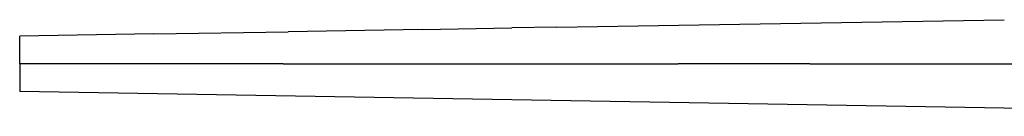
# Model space of a CAD drawing. Extents: x 0 to 2623, y 0 to 1316.
# Tile 4 of 9: x 0 to 700, y 1241 to 1310. Entities that reach past the tile are written whole.
import ezdxf

# ---------------------------------------------------------------- set-up
doc = ezdxf.new("R2010")
doc.units = 0
doc.header["$MEASUREMENT"] = 0
doc.layers.add('MAKE2D$VISIBILE$CURVE', color=7, linetype='CONTINUOUS')

msp = doc.modelspace()

# ---------------------------------------------------------------- linework, layer by layer
at = {"layer": 'MAKE2D$VISIBILE$CURVE', "color": 7}
for p, q in [((381.82, 1304.5), (700, 1309.79)), ((286.36, 1302.91), (190.91, 1301.33)), ((286.36, 1302.91), (350, 1303.97)), ((381.82, 1304.5), (350, 1303.97)), ((95.45, 1299.74), (0, 1298.15)), ((0, 1278.54), (0, 1298.15)), ((95.45, 1299.74), (190.91, 1301.33)), ((0, 1278.54), (0, 1258.93)), ((187.25, 1278.54), (0, 1278.54)), ((187.25, 1278.54), (280.88, 1278.54)), ((280.88, 1278.54), (374.5, 1278.54)), ((374.5, 1278.54), (468.12, 1278.54)), ((561.75, 1278.54), (468.12, 1278.54)), ((561.75, 1278.54), (655.38, 1278.54)), ((655.38, 1278.54), (728.43, 1278.54)), ((350, 1253.11), (0, 1258.93)), ((700, 1247.29), (350, 1253.11)), ((1050, 1241.48), (700, 1247.29))]:
    msp.add_line(p, q, dxfattribs=at)

doc.saveas('drawing.dxf')
